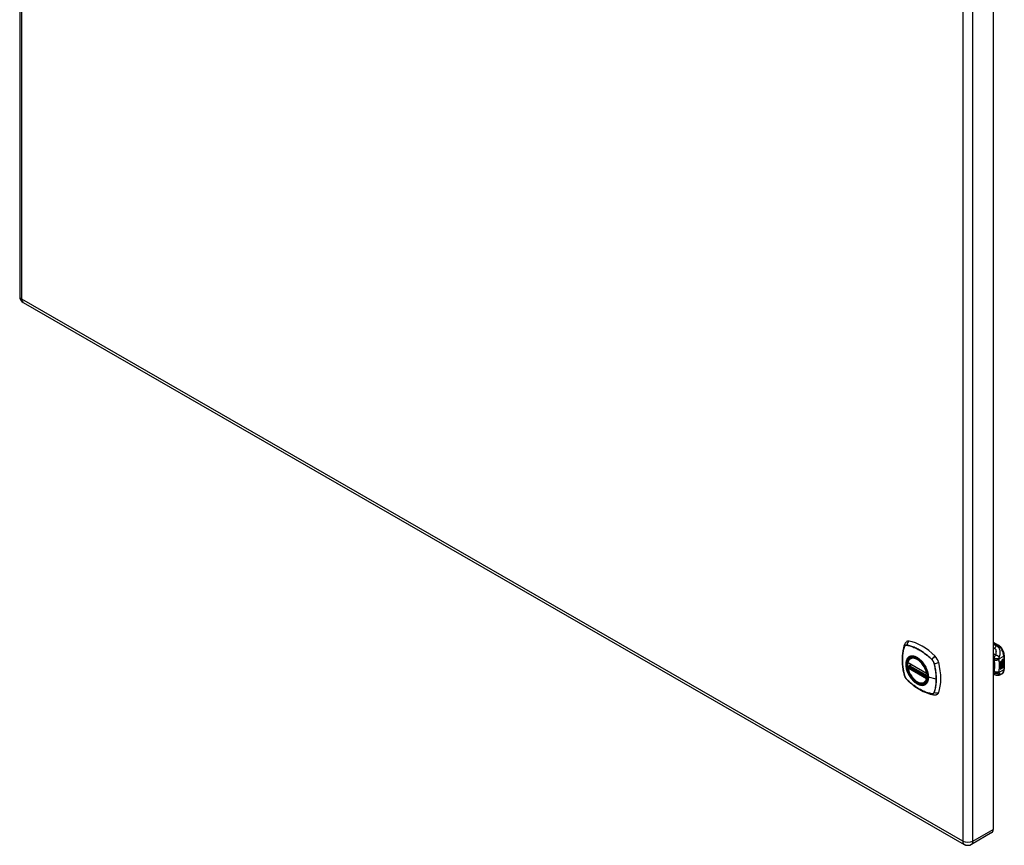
# Model space of a CAD drawing. Header units: inches. Extents: x 120.8 to 142.7, y 37.8 to 74.6.
# Tile 1 of 2: x 120.8 to 142.7, y 37.8 to 56.2. Entities that reach past the tile are written whole.
import ezdxf

# ---------------------------------------------------------------- set-up
doc = ezdxf.new("R2010")
doc.units = ezdxf.units.IN
doc.header["$MEASUREMENT"] = 0
doc.layers.add('Visible Edges(ANSI)', color=7, linetype='Continuous', lineweight=25)
doc.layers.add('Visible Tangent Edges(ANSI)', color=7, linetype='Continuous', lineweight=25)

msp = doc.modelspace()

# ---------------------------------------------------------------- linework, layer by layer
at = {"layer": 'Visible Edges(ANSI)'}
for p, q in [((120.801, 74.158), (120.801, 50.056)), ((142.455, 62.302), (142.455, 38.199)), ((120.882, 49.917), (141.809, 37.865)), ((142.455, 42.363), (142.57, 42.297)), ((142.701, 42.07), (142.701, 41.764)), ((140.561, 41.901), (140.975, 41.662)), ((140.586, 41.839), (140.627, 41.863)), ((140.618, 42.005), (140.628, 42.011)), ((142.61, 41.924), (142.648, 41.946)), ((142.61, 41.91), (142.647, 41.931)), ((142.648, 41.93), (142.61, 41.908)), ((142.61, 41.906), (142.648, 41.928)), ((142.61, 41.908), (142.61, 41.924)), ((142.61, 41.891), (142.651, 41.915)), ((142.653, 41.915), (142.61, 41.89)), ((142.61, 41.887), (142.657, 41.914)), ((142.61, 41.89), (142.61, 41.906)), ((142.61, 41.873), (142.647, 41.894)), ((142.61, 41.851), (142.61, 41.887)), ((142.611, 41.871), (142.61, 41.872)), ((142.61, 41.852), (142.621, 41.851)), ((142.623, 41.851), (142.61, 41.851)), ((142.61, 41.834), (142.623, 41.851)), ((142.61, 41.817), (142.635, 41.85)), ((142.61, 41.761), (142.61, 41.834)), ((142.648, 41.893), (142.611, 41.871)), ((142.611, 41.871), (142.634, 41.865)), ((142.636, 41.85), (142.611, 41.815)), ((142.623, 41.851), (142.621, 41.851)), ((142.627, 41.825), (142.643, 41.833)), ((142.634, 41.865), (142.648, 41.884)), ((142.636, 41.85), (142.635, 41.85)), ((142.635, 41.85), (142.648, 41.847)), ((142.649, 41.846), (142.636, 41.85)), ((142.641, 41.78), (142.641, 41.832)), ((142.643, 41.833), (142.643, 41.779)), ((142.644, 41.843), (142.649, 41.846)), ((142.658, 41.842), (142.644, 41.843)), ((142.645, 41.864), (142.651, 41.871)), ((142.647, 41.863), (142.645, 41.864)), ((142.645, 41.843), (142.657, 41.843)), ((142.645, 41.835), (142.658, 41.842)), ((142.645, 41.781), (142.645, 41.835)), ((142.647, 41.938), (142.65, 41.939)), ((142.647, 41.931), (142.647, 41.938)), ((142.648, 41.937), (142.647, 41.938)), ((142.648, 41.93), (142.647, 41.931)), ((142.647, 41.917), (142.647, 41.927)), ((142.648, 41.916), (142.647, 41.917)), ((142.647, 41.906), (142.652, 41.911)), ((142.647, 41.894), (142.647, 41.906)), ((142.648, 41.905), (142.647, 41.906)), ((142.648, 41.893), (142.647, 41.894)), ((142.652, 41.87), (142.647, 41.863)), ((142.647, 41.863), (142.667, 41.858)), ((142.651, 41.938), (142.648, 41.937)), ((142.648, 41.937), (142.648, 41.93)), ((142.648, 41.928), (142.648, 41.916)), ((142.648, 41.916), (142.653, 41.915)), ((142.657, 41.914), (142.648, 41.905)), ((142.648, 41.905), (142.648, 41.893)), ((142.649, 41.846), (142.648, 41.847)), ((142.65, 41.931), (142.674, 41.94)), ((142.676, 41.939), (142.65, 41.93)), ((142.651, 41.938), (142.65, 41.939)), ((142.65, 41.936), (142.654, 41.938)), ((142.65, 41.93), (142.65, 41.936)), ((142.65, 41.926), (142.662, 41.92)), ((142.65, 41.917), (142.65, 41.926)), ((142.65, 41.918), (142.657, 41.916)), ((142.658, 41.915), (142.65, 41.917)), ((142.65, 41.905), (142.658, 41.914)), ((142.65, 41.898), (142.661, 41.912)), ((142.662, 41.911), (142.65, 41.896)), ((142.65, 41.896), (142.65, 41.905)), ((142.652, 41.87), (142.651, 41.871)), ((142.654, 41.939), (142.653, 41.94)), ((142.656, 41.957), (142.654, 41.958)), ((142.654, 41.938), (142.654, 41.939)), ((142.656, 41.877), (142.654, 41.878)), ((142.656, 41.96), (142.655, 41.961)), ((142.656, 41.942), (142.655, 41.942)), ((142.658, 41.915), (142.657, 41.916)), ((142.658, 41.842), (142.657, 41.843)), ((142.658, 41.971), (142.674, 41.977)), ((142.658, 41.952), (142.674, 41.958)), ((142.658, 41.914), (142.658, 41.915)), ((142.658, 41.79), (142.658, 41.843)), ((142.66, 41.842), (142.658, 41.843)), ((142.658, 41.843), (142.681, 41.843)), ((142.659, 41.977), (142.676, 41.983)), ((142.676, 41.976), (142.659, 41.97)), ((142.676, 41.958), (142.659, 41.952)), ((142.66, 41.891), (142.659, 41.891)), ((142.659, 41.854), (142.665, 41.858)), ((142.661, 41.853), (142.659, 41.854)), ((142.66, 41.878), (142.66, 41.891)), ((142.66, 41.842), (142.66, 41.789)), ((142.682, 41.842), (142.66, 41.842)), ((142.662, 41.911), (142.661, 41.912)), ((142.661, 41.912), (142.674, 41.906)), ((142.667, 41.858), (142.661, 41.853)), ((142.661, 41.853), (142.682, 41.842)), ((142.662, 41.92), (142.676, 41.935)), ((142.676, 41.905), (142.662, 41.911)), ((142.663, 41.88), (142.663, 41.899)), ((142.664, 41.879), (142.663, 41.88)), ((142.664, 41.899), (142.664, 41.879)), ((142.665, 41.961), (142.676, 41.965)), ((142.665, 41.942), (142.676, 41.946)), ((142.665, 41.918), (142.674, 41.927)), ((142.665, 41.917), (142.665, 41.918)), ((142.666, 41.917), (142.665, 41.918)), ((142.666, 41.916), (142.665, 41.917)), ((142.676, 41.926), (142.666, 41.917)), ((142.666, 41.917), (142.666, 41.916)), ((142.666, 41.916), (142.676, 41.914)), ((142.67, 41.899), (142.674, 41.901)), ((142.674, 41.977), (142.674, 41.983)), ((142.676, 41.976), (142.674, 41.977)), ((142.674, 41.958), (142.674, 41.964)), ((142.676, 41.958), (142.674, 41.958)), ((142.674, 41.94), (142.674, 41.946)), ((142.676, 41.939), (142.674, 41.94)), ((142.674, 41.927), (142.674, 41.934)), ((142.676, 41.926), (142.674, 41.927)), ((142.674, 41.906), (142.674, 41.914)), ((142.676, 41.905), (142.674, 41.906)), ((142.676, 41.983), (142.676, 41.976)), ((142.676, 41.965), (142.676, 41.958)), ((142.676, 41.946), (142.676, 41.939)), ((142.676, 41.935), (142.676, 41.926)), ((142.676, 41.914), (142.676, 41.905)), ((140.561, 41.805), (140.575, 41.813)), ((140.58, 41.825), (140.58, 41.827)), ((142.501, 41.632), (142.455, 41.651)), ((142.504, 41.631), (142.501, 41.632)), ((142.648, 41.657), (142.609, 41.634)), ((142.611, 41.815), (142.61, 41.815)), ((142.61, 41.763), (142.624, 41.77)), ((142.626, 41.77), (142.61, 41.761)), ((142.611, 41.815), (142.626, 41.823)), ((142.624, 41.77), (142.624, 41.823)), ((142.626, 41.77), (142.624, 41.77)), ((142.626, 41.823), (142.626, 41.77)), ((142.627, 41.771), (142.627, 41.825)), ((142.627, 41.772), (142.641, 41.78)), ((142.643, 41.779), (142.627, 41.771)), ((142.643, 41.779), (142.641, 41.78)), ((142.645, 41.782), (142.658, 41.79)), ((142.66, 41.789), (142.645, 41.781)), ((142.66, 41.789), (142.658, 41.79)), ((140.93, 41.463), (140.941, 41.469)), ((142.422, 38.125), (141.97, 37.865))]:
    msp.add_line(p, q, dxfattribs=at)
at = {"layer": 'Visible Edges(ANSI)', "flags": 128}
for points in [[(140.481, 42.31), (140.469, 42.273), (140.458, 42.235), (140.45, 42.196), (140.442, 42.156), (140.437, 42.116), (140.433, 42.074), (140.431, 42.032), (140.43, 41.99), (140.431, 41.946), (140.433, 41.902), (140.437, 41.858), (140.442, 41.813), (140.449, 41.767), (140.457, 41.722), (140.466, 41.676), (140.477, 41.63)], [(140.524, 42.372), (140.516, 42.365), (140.509, 42.358), (140.497, 42.342), (140.487, 42.326), (140.481, 42.31)], [(142.701, 42.07), (142.7, 42.086), (142.698, 42.102), (142.695, 42.118), (142.691, 42.135), (142.685, 42.151), (142.679, 42.168), (142.671, 42.184), (142.663, 42.199), (142.654, 42.214), (142.644, 42.229), (142.633, 42.242), (142.621, 42.255), (142.609, 42.267), (142.597, 42.278), (142.583, 42.288), (142.57, 42.297)], [(140.555, 41.914), (140.56, 41.929), (140.565, 41.943), (140.571, 41.956), (140.578, 41.968), (140.587, 41.979), (140.596, 41.989), (140.606, 41.998), (140.618, 42.005)], [(140.872, 41.924), (140.89, 41.901), (140.907, 41.878), (140.924, 41.854), (140.939, 41.829), (140.953, 41.803), (140.966, 41.777), (140.977, 41.75), (140.987, 41.723)], [(140.477, 41.63), (140.482, 41.615), (140.487, 41.601), (140.493, 41.588), (140.5, 41.575), (140.508, 41.562), (140.516, 41.55), (140.526, 41.539), (140.536, 41.528)], [(140.93, 41.463), (140.919, 41.457), (140.906, 41.452), (140.894, 41.449), (140.88, 41.447), (140.867, 41.447), (140.853, 41.448), (140.839, 41.45), (140.824, 41.453), (140.81, 41.458), (140.795, 41.464), (140.78, 41.471), (140.766, 41.479), (140.751, 41.488), (140.737, 41.498), (140.722, 41.509), (140.708, 41.521), (140.694, 41.534), (140.681, 41.548), (140.668, 41.563), (140.655, 41.578), (140.643, 41.594), (140.632, 41.611), (140.621, 41.628), (140.61, 41.645), (140.601, 41.663), (140.592, 41.682), (140.583, 41.7), (140.576, 41.719), (140.57, 41.737), (140.564, 41.756), (140.559, 41.774), (140.555, 41.793)], [(140.575, 41.813), (140.577, 41.815), (140.58, 41.818), (140.581, 41.822), (140.58, 41.825)], [(142.609, 41.634), (142.6, 41.63), (142.59, 41.626), (142.58, 41.623), (142.571, 41.621), (142.561, 41.62), (142.551, 41.62), (142.541, 41.621), (142.532, 41.622), (142.529, 41.623), (142.526, 41.624), (142.522, 41.625), (142.516, 41.627), (142.511, 41.629), (142.504, 41.631)], [(142.648, 41.657), (142.661, 41.666), (142.672, 41.677), (142.682, 41.69), (142.689, 41.703), (142.694, 41.717), (142.698, 41.732), (142.7, 41.748), (142.701, 41.764)], [(140.536, 41.528), (140.571, 41.495), (140.606, 41.464), (140.641, 41.434), (140.677, 41.406), (140.713, 41.379), (140.75, 41.353), (140.787, 41.329), (140.824, 41.307), (140.862, 41.287), (140.899, 41.268), (140.937, 41.25), (140.975, 41.235), (141.013, 41.221), (141.051, 41.209), (141.088, 41.199), (141.126, 41.192)], [(141.126, 41.192), (141.144, 41.189), (141.162, 41.189), (141.182, 41.192), (141.192, 41.195), (141.202, 41.198)]]:
    msp.add_lwpolyline(points, dxfattribs=at)
at = {"layer": 'Visible Edges(ANSI)'}
for centre, radius, start, end in [((120.962, 50.056), 0.161, 180, 240.064), ((140.567, 41.911), 0.0118, 166.5789, 240.064), ((140.592, 41.829), 0.0118, 119.936, 187.8207), ((140.567, 41.795), 0.0118, 119.936, 190.602), ((140.981, 41.673), 0.0118, 240.064, 282.6676), ((141.89, 38.005), 0.161, 240.064, 299.936)]:
    msp.add_arc(centre, radius, start, end, dxfattribs=at)
for centre, major_axis, start_param, end_param in [((140.621, 42.225), (-0.088, 0.154), 5.827357, 6.382176), ((140.872, 41.227), (-0.639, 1.109), 5.172085, 5.827357), ((140.767, 41.73), (0.157, -0.273), 2.362013, 7.062765), ((141.122, 41.936), (0.088, -0.154), 1.114968, 2.030492), ((140.384, 42.071), (-0.639, 1.109), 3.601288, 4.256561), ((142.658, 41.953), (-0.008, -0.0139), 5.599531, 6.283185), ((142.662, 41.89), (-0.011, -0.0191), 5.44239, 6.249461), ((142.663, 41.889), (-0.011, -0.0191), 5.27034, 6.249461), ((142.659, 41.952), (-0.008, -0.0139), 5.474827, 6.308913), ((142.654, 41.968), (0.00349, 0.00607), 1.10591, 2.348655), ((142.661, 41.972), (-0.0082, -0.0142), 5.490247, 6.612005), ((142.654, 41.95), (0.00337, 0.00586), 1.080045, 2.345144), ((142.66, 41.954), (-0.008, -0.0139), 5.486737, 6.497871), ((142.657, 41.887), (0.00506, 0.00878), 1.199629, 2.268394), ((142.663, 41.889), (-0.0099, -0.0173), 5.328451, 6.266738), ((142.659, 41.973), (-0.0082, -0.0142), 0.086325, 0.32882), ((142.659, 41.955), (-0.008, -0.0139), 0.088333, 0.214686), ((142.657, 41.885), (-0.00364, -0.00633), 4.818058, 5.834093), ((142.66, 41.888), (-0.00559, -0.00971), 5.834093, 6.283185), ((142.657, 41.96), (0.0096, 0.0166), 0.591478, 1.10591), ((142.656, 41.966), (0.002, 0.00347), 1.194468, 2.460773), ((142.659, 41.968), (-0.00419, -0.00728), 5.602365, 6.283185), ((142.656, 41.942), (0.0096, 0.0166), 0.846591, 1.080045), ((142.656, 41.948), (0.002, 0.00347), 1.194614, 2.459504), ((142.659, 41.95), (-0.00419, -0.00728), 5.601097, 6.283185), ((142.657, 41.886), (0.00318, 0.00552), 0.285255, 1.676465), ((142.659, 41.885), (-0.00364, -0.00633), 4.818058, 5.834093), ((142.665, 41.895), (-0.0132, -0.023), 0.05511, 0.723506), ((142.667, 41.895), (-0.0132, -0.023), 6.266738, 7.006692), ((142.657, 41.965), (-0.002, -0.00347), 4.33606, 5.602365), ((142.66, 41.967), (-0.00419, -0.00728), 5.602365, 6.501309), ((142.657, 41.947), (-0.002, -0.00347), 4.336206, 5.601097), ((142.66, 41.949), (-0.00419, -0.00728), 5.601097, 6.50115), ((142.659, 41.882), (0.0094, 0.0163), 0.3673, 1.199629), ((142.658, 41.885), (0.00318, 0.00552), 0.285255, 1.676465), ((142.661, 41.887), (-0.00559, -0.00971), 5.834093, 6.944434), ((142.657, 41.963), (0.00409, 0.00711), 0.608795, 1.194468), ((142.657, 41.945), (0.00409, 0.00711), 0.608932, 1.194614), ((142.658, 41.963), (-0.00409, -0.00711), 3.750388, 4.33606), ((142.658, 41.944), (-0.00409, -0.00711), 3.750524, 4.336206), ((142.668, 41.988), (-0.0155, -0.0269), 0.234705, 0.623342), ((142.669, 41.969), (-0.0155, -0.0269), 0.217964, 0.608932), ((142.665, 41.884), (0.0066, 0.0114), 3.865099, 5.348557), ((142.666, 41.885), (0.00319, 0.00555), 3.637533, 5.053908), ((142.666, 41.883), (-0.0066, -0.0114), 0.723506, 2.206964), ((142.657, 41.885), (0.0102, 0.0177), 5.053908, 5.889616), ((142.646, 41.876), (0.0202, 0.0351), 5.348557, 5.747216), ((142.647, 41.876), (-0.0202, -0.0351), 2.206964, 2.656801), ((141.122, 41.356), (0.088, -0.154), 6.184194, 6.742881), ((142.341, 38.265), (0.08, -0.14), 0, 0.787332)]:
    msp.add_ellipse(centre, major_axis=major_axis, ratio=0.578093, start_param=start_param, end_param=end_param, dxfattribs=at)
msp.add_ellipse((140.763, 41.728), major_axis=(-0.16, 0.277), ratio=0.578093, dxfattribs=at)
at = {"layer": 'Visible Tangent Edges(ANSI)'}
for p, q in [((120.848, 49.991), (120.848, 74.093)), ((141.776, 62.041), (141.776, 37.939)), ((142.003, 37.939), (142.003, 62.041)), ((141.776, 37.939), (120.848, 49.991)), ((140.533, 42.295), (140.533, 42.295)), ((142.455, 42.349), (142.55, 42.295)), ((142.55, 42.295), (142.527, 42.281)), ((140.481, 42.265), (140.481, 42.265)), ((142.582, 41.992), (142.689, 42.054)), ((142.689, 42.054), (142.689, 41.748)), ((140.972, 41.668), (140.559, 41.906)), ((140.592, 41.839), (140.63, 41.861)), ((140.989, 41.61), (140.592, 41.839)), ((141.087, 41.976), (141.087, 41.975)), ((141.139, 41.886), (141.139, 41.885)), ((142.654, 41.88), (142.652, 41.881)), ((142.654, 41.963), (142.653, 41.964)), ((142.654, 41.945), (142.653, 41.946)), ((142.654, 41.886), (142.653, 41.887)), ((142.656, 41.967), (142.655, 41.968)), ((142.656, 41.949), (142.655, 41.95)), ((142.659, 41.97), (142.658, 41.971)), ((142.659, 41.952), (142.658, 41.952)), ((142.666, 41.872), (142.664, 41.873)), ((142.675, 41.887), (142.674, 41.888)), ((140.481, 41.623), (140.481, 41.624)), ((140.559, 41.79), (140.972, 41.552)), ((140.567, 41.805), (140.578, 41.811)), ((140.981, 41.566), (140.567, 41.805)), ((140.578, 41.811), (140.988, 41.575)), ((140.989, 41.592), (140.586, 41.824)), ((142.471, 41.713), (142.455, 41.719)), ((142.689, 41.748), (142.582, 41.686)), ((140.533, 41.534), (140.533, 41.534)), ((140.988, 41.57), (140.981, 41.566)), ((141.185, 41.539), (141.015, 41.582)), ((141.087, 41.214), (141.087, 41.214)), ((141.139, 41.245), (141.139, 41.244)), ((142.003, 37.939), (142.455, 38.199))]:
    msp.add_line(p, q, dxfattribs=at)
at = {"layer": 'Visible Tangent Edges(ANSI)', "flags": 128}
for points in [[(140.48, 42.267), (140.473, 42.245), (140.466, 42.223), (140.46, 42.2), (140.455, 42.176), (140.45, 42.152), (140.446, 42.128), (140.442, 42.103), (140.439, 42.077), (140.437, 42.051), (140.435, 42.025), (140.435, 41.998), (140.434, 41.971), (140.435, 41.944), (140.436, 41.916), (140.437, 41.888), (140.439, 41.859), (140.442, 41.831), (140.446, 41.802), (140.45, 41.773), (140.455, 41.743), (140.46, 41.714), (140.466, 41.684), (140.473, 41.654), (140.48, 41.624)], [(140.533, 42.297), (140.53, 42.298), (140.527, 42.298), (140.524, 42.298), (140.521, 42.298), (140.518, 42.298), (140.515, 42.298), (140.513, 42.298), (140.51, 42.297), (140.507, 42.296), (140.505, 42.295), (140.503, 42.294), (140.5, 42.293), (140.498, 42.291), (140.496, 42.29), (140.494, 42.288), (140.492, 42.286), (140.49, 42.284), (140.488, 42.282), (140.487, 42.28), (140.485, 42.278), (140.484, 42.275), (140.482, 42.272), (140.481, 42.27), (140.48, 42.267)], [(140.481, 42.265), (140.482, 42.268), (140.483, 42.27), (140.484, 42.273), (140.486, 42.275), (140.487, 42.278), (140.489, 42.28), (140.491, 42.282), (140.493, 42.284), (140.494, 42.286), (140.496, 42.287), (140.499, 42.289), (140.501, 42.29), (140.503, 42.292), (140.505, 42.293), (140.508, 42.294), (140.51, 42.294), (140.513, 42.295), (140.516, 42.295), (140.518, 42.296), (140.521, 42.296), (140.524, 42.296), (140.527, 42.296), (140.53, 42.295), (140.533, 42.295)], [(141.089, 41.977), (141.066, 41.998), (141.044, 42.019), (141.021, 42.039), (140.998, 42.059), (140.974, 42.078), (140.951, 42.096), (140.928, 42.113), (140.904, 42.13), (140.881, 42.146), (140.857, 42.162), (140.834, 42.176), (140.81, 42.19), (140.786, 42.203), (140.763, 42.216), (140.739, 42.228), (140.716, 42.238), (140.693, 42.249), (140.669, 42.258), (140.646, 42.267), (140.623, 42.274), (140.6, 42.281), (140.578, 42.287), (140.555, 42.293), (140.533, 42.297)], [(140.533, 42.295), (140.555, 42.291), (140.578, 42.285), (140.6, 42.279), (140.623, 42.272), (140.646, 42.265), (140.669, 42.256), (140.692, 42.247), (140.716, 42.237), (140.739, 42.226), (140.763, 42.214), (140.786, 42.202), (140.81, 42.189), (140.833, 42.175), (140.857, 42.16), (140.88, 42.145), (140.904, 42.129), (140.927, 42.112), (140.95, 42.094), (140.974, 42.076), (140.997, 42.057), (141.02, 42.038), (141.042, 42.018), (141.065, 41.997), (141.087, 41.976)], [(142.527, 42.281), (142.524, 42.283), (142.521, 42.284), (142.518, 42.285), (142.515, 42.286), (142.512, 42.287), (142.509, 42.289), (142.506, 42.29), (142.503, 42.291), (142.5, 42.292), (142.497, 42.293), (142.494, 42.294), (142.491, 42.296), (142.488, 42.297), (142.485, 42.298), (142.482, 42.299), (142.479, 42.3), (142.476, 42.302), (142.473, 42.303), (142.47, 42.304), (142.467, 42.305), (142.464, 42.306), (142.461, 42.307), (142.458, 42.309), (142.455, 42.31)], [(142.527, 42.281), (142.525, 42.28), (142.523, 42.278), (142.521, 42.276), (142.519, 42.274), (142.517, 42.272), (142.516, 42.27), (142.514, 42.268), (142.512, 42.266), (142.51, 42.264), (142.508, 42.261), (142.506, 42.259), (142.504, 42.257), (142.502, 42.254), (142.501, 42.251), (142.499, 42.249), (142.497, 42.246), (142.495, 42.243), (142.494, 42.24), (142.492, 42.238), (142.49, 42.235), (142.489, 42.232), (142.487, 42.229), (142.486, 42.226), (142.484, 42.223)], [(142.59, 42.029), (142.594, 42.038), (142.597, 42.047), (142.6, 42.056), (142.602, 42.065), (142.605, 42.074), (142.607, 42.083), (142.609, 42.093), (142.61, 42.102), (142.611, 42.113), (142.612, 42.123), (142.612, 42.134), (142.612, 42.145), (142.611, 42.156), (142.609, 42.168), (142.606, 42.18), (142.602, 42.192), (142.597, 42.205), (142.591, 42.217), (142.584, 42.23), (142.575, 42.242), (142.565, 42.254), (142.553, 42.264), (142.54, 42.274), (142.527, 42.281)], [(140.481, 41.624), (140.473, 41.654), (140.467, 41.684), (140.461, 41.713), (140.455, 41.743), (140.451, 41.772), (140.446, 41.801), (140.443, 41.83), (140.44, 41.859), (140.438, 41.887), (140.436, 41.915), (140.435, 41.943), (140.435, 41.97), (140.435, 41.997), (140.436, 42.024), (140.438, 42.05), (140.44, 42.076), (140.443, 42.101), (140.446, 42.126), (140.45, 42.151), (140.455, 42.175), (140.461, 42.198), (140.467, 42.221), (140.473, 42.243), (140.481, 42.265)], [(141.012, 41.584), (141.006, 41.526), (140.989, 41.477), (140.961, 41.439), (140.925, 41.415), (140.881, 41.406), (140.831, 41.411), (140.779, 41.431), (140.725, 41.465), (140.673, 41.51), (140.626, 41.566), (140.584, 41.629), (140.551, 41.696), (140.528, 41.765), (140.516, 41.833), (140.515, 41.895), (140.525, 41.95), (140.546, 41.995), (140.577, 42.027), (140.617, 42.045), (140.663, 42.049), (140.715, 42.038), (140.768, 42.012), (140.821, 41.974), (140.872, 41.924)], [(140.923, 41.859), (140.912, 41.876), (140.9, 41.892), (140.887, 41.908), (140.874, 41.923), (140.861, 41.938), (140.848, 41.952), (140.834, 41.965), (140.82, 41.978), (140.806, 41.989), (140.791, 42), (140.777, 42.01), (140.762, 42.019), (140.748, 42.027), (140.733, 42.034), (140.719, 42.04), (140.704, 42.044), (140.69, 42.048), (140.676, 42.051), (140.663, 42.052), (140.65, 42.053), (140.637, 42.052), (140.624, 42.051), (140.612, 42.048), (140.601, 42.044)], [(142.455, 42.234), (142.456, 42.234), (142.458, 42.233), (142.459, 42.233), (142.46, 42.232), (142.461, 42.232), (142.463, 42.231), (142.464, 42.231), (142.465, 42.23), (142.466, 42.23), (142.467, 42.23), (142.469, 42.229), (142.47, 42.229), (142.471, 42.228), (142.472, 42.228), (142.473, 42.227), (142.475, 42.227), (142.476, 42.226), (142.477, 42.226), (142.478, 42.225), (142.479, 42.225), (142.481, 42.224), (142.482, 42.224), (142.483, 42.223), (142.484, 42.223)], [(142.502, 42.077), (142.5, 42.078), (142.498, 42.079), (142.496, 42.081), (142.494, 42.082), (142.492, 42.083), (142.49, 42.085), (142.488, 42.086), (142.486, 42.087), (142.485, 42.089), (142.483, 42.09), (142.481, 42.091), (142.479, 42.093), (142.477, 42.094), (142.475, 42.096), (142.473, 42.097), (142.471, 42.098), (142.469, 42.1), (142.467, 42.101), (142.465, 42.102), (142.463, 42.104), (142.461, 42.105), (142.459, 42.106), (142.457, 42.108), (142.455, 42.109)], [(142.502, 42.077), (142.5, 42.074), (142.499, 42.071), (142.497, 42.068), (142.495, 42.065), (142.494, 42.062), (142.492, 42.059), (142.491, 42.056), (142.49, 42.053), (142.488, 42.05), (142.487, 42.047), (142.486, 42.044), (142.484, 42.041), (142.483, 42.038), (142.482, 42.034), (142.48, 42.031), (142.479, 42.028), (142.478, 42.024), (142.477, 42.021), (142.476, 42.018), (142.475, 42.014), (142.475, 42.011), (142.474, 42.008), (142.473, 42.005), (142.472, 42.002)], [(142.484, 42.223), (142.49, 42.22), (142.496, 42.217), (142.5, 42.212), (142.504, 42.207), (142.508, 42.202), (142.51, 42.196), (142.512, 42.19), (142.514, 42.184), (142.515, 42.178), (142.516, 42.171), (142.517, 42.165), (142.517, 42.158), (142.517, 42.151), (142.516, 42.145), (142.516, 42.138), (142.515, 42.131), (142.514, 42.124), (142.513, 42.118), (142.512, 42.111), (142.51, 42.104), (142.509, 42.097), (142.507, 42.09), (142.504, 42.083), (142.502, 42.077)], [(142.59, 42.029), (142.588, 42.031), (142.586, 42.034), (142.583, 42.036), (142.58, 42.038), (142.577, 42.041), (142.574, 42.043), (142.571, 42.045), (142.567, 42.048), (142.563, 42.05), (142.56, 42.052), (142.556, 42.055), (142.551, 42.057), (142.547, 42.059), (142.543, 42.061), (142.539, 42.063), (142.535, 42.065), (142.53, 42.067), (142.526, 42.069), (142.522, 42.07), (142.518, 42.072), (142.514, 42.073), (142.51, 42.075), (142.506, 42.076), (142.502, 42.077)], [(140.568, 42.025), (140.559, 42.017), (140.551, 42.008), (140.543, 41.998), (140.536, 41.987), (140.53, 41.975), (140.525, 41.963), (140.52, 41.949), (140.517, 41.935), (140.514, 41.92), (140.512, 41.905), (140.51, 41.889), (140.51, 41.872), (140.51, 41.855), (140.512, 41.838), (140.514, 41.82), (140.517, 41.802), (140.52, 41.783), (140.525, 41.765), (140.53, 41.746), (140.536, 41.727), (140.543, 41.708), (140.551, 41.69), (140.559, 41.671), (140.568, 41.653)], [(140.601, 42.044), (140.6, 42.044), (140.598, 42.043), (140.597, 42.042), (140.595, 42.042), (140.594, 42.041), (140.592, 42.04), (140.591, 42.04), (140.589, 42.039), (140.588, 42.038), (140.586, 42.037), (140.585, 42.037), (140.584, 42.036), (140.582, 42.035), (140.581, 42.034), (140.58, 42.033), (140.578, 42.032), (140.577, 42.032), (140.576, 42.031), (140.574, 42.03), (140.573, 42.029), (140.572, 42.028), (140.57, 42.027), (140.569, 42.026), (140.568, 42.025)], [(140.956, 41.801), (140.955, 41.804), (140.954, 41.806), (140.952, 41.809), (140.951, 41.811), (140.95, 41.813), (140.948, 41.816), (140.947, 41.818), (140.946, 41.821), (140.944, 41.823), (140.943, 41.826), (140.942, 41.828), (140.94, 41.83), (140.939, 41.833), (140.937, 41.835), (140.936, 41.838), (140.935, 41.84), (140.933, 41.842), (140.932, 41.845), (140.93, 41.847), (140.929, 41.849), (140.927, 41.852), (140.926, 41.854), (140.924, 41.857), (140.923, 41.859)], [(141.087, 41.975), (141.09, 41.972), (141.093, 41.969), (141.096, 41.966), (141.099, 41.963), (141.102, 41.96), (141.105, 41.956), (141.107, 41.953), (141.11, 41.949), (141.112, 41.945), (141.115, 41.942), (141.117, 41.938), (141.119, 41.934), (141.121, 41.93), (141.124, 41.926), (141.126, 41.922), (141.127, 41.918), (141.129, 41.914), (141.131, 41.91), (141.133, 41.906), (141.134, 41.902), (141.136, 41.898), (141.137, 41.894), (141.138, 41.89), (141.139, 41.886)], [(141.141, 41.886), (141.14, 41.89), (141.139, 41.894), (141.138, 41.898), (141.136, 41.903), (141.135, 41.907), (141.133, 41.911), (141.131, 41.915), (141.13, 41.919), (141.128, 41.923), (141.126, 41.927), (141.123, 41.931), (141.121, 41.935), (141.119, 41.939), (141.117, 41.943), (141.114, 41.947), (141.111, 41.951), (141.109, 41.954), (141.106, 41.958), (141.103, 41.961), (141.101, 41.965), (141.098, 41.968), (141.095, 41.971), (141.092, 41.974), (141.089, 41.977)], [(141.139, 41.885), (141.143, 41.87), (141.147, 41.856), (141.15, 41.841), (141.153, 41.826), (141.156, 41.811), (141.159, 41.796), (141.162, 41.781), (141.165, 41.766), (141.167, 41.752), (141.17, 41.737), (141.172, 41.722), (141.174, 41.708), (141.176, 41.693), (141.177, 41.679), (141.179, 41.664), (141.18, 41.65), (141.181, 41.636), (141.183, 41.622), (141.183, 41.608), (141.184, 41.594), (141.185, 41.58), (141.185, 41.566), (141.185, 41.552), (141.185, 41.539)], [(141.141, 41.243), (141.149, 41.265), (141.155, 41.287), (141.161, 41.31), (141.167, 41.334), (141.171, 41.358), (141.175, 41.382), (141.179, 41.407), (141.182, 41.433), (141.184, 41.459), (141.186, 41.485), (141.186, 41.512), (141.187, 41.539), (141.186, 41.566), (141.186, 41.594), (141.184, 41.622), (141.182, 41.65), (141.179, 41.679), (141.175, 41.708), (141.171, 41.737), (141.166, 41.767), (141.161, 41.796), (141.155, 41.826), (141.149, 41.856), (141.141, 41.886)], [(142.455, 41.976), (142.456, 41.976), (142.457, 41.975), (142.457, 41.975), (142.458, 41.975), (142.459, 41.974), (142.459, 41.974), (142.46, 41.973), (142.461, 41.973), (142.461, 41.972), (142.462, 41.972), (142.462, 41.971), (142.463, 41.971), (142.464, 41.971), (142.464, 41.97), (142.465, 41.97), (142.466, 41.969), (142.466, 41.969), (142.467, 41.968), (142.468, 41.968), (142.468, 41.967), (142.469, 41.967), (142.47, 41.967), (142.47, 41.966), (142.471, 41.966)], [(142.472, 42.002), (142.472, 42), (142.472, 41.998), (142.472, 41.996), (142.471, 41.995), (142.471, 41.993), (142.471, 41.991), (142.471, 41.99), (142.471, 41.988), (142.47, 41.987), (142.47, 41.985), (142.47, 41.984), (142.47, 41.982), (142.47, 41.981), (142.47, 41.979), (142.47, 41.978), (142.47, 41.976), (142.47, 41.975), (142.47, 41.974), (142.47, 41.972), (142.47, 41.971), (142.471, 41.97), (142.471, 41.968), (142.471, 41.967), (142.471, 41.966)], [(142.581, 41.979), (142.578, 41.976), (142.574, 41.974), (142.57, 41.972), (142.566, 41.969), (142.562, 41.967), (142.557, 41.965), (142.552, 41.963), (142.547, 41.962), (142.542, 41.96), (142.537, 41.959), (142.532, 41.958), (142.526, 41.957), (142.521, 41.957), (142.516, 41.956), (142.51, 41.956), (142.505, 41.957), (142.5, 41.957), (142.495, 41.958), (142.491, 41.959), (142.486, 41.96), (142.482, 41.961), (142.478, 41.962), (142.474, 41.964), (142.471, 41.966)], [(142.471, 41.966), (142.472, 41.962), (142.473, 41.959), (142.473, 41.955), (142.474, 41.952), (142.475, 41.948), (142.475, 41.945), (142.476, 41.941), (142.476, 41.937), (142.477, 41.934), (142.477, 41.93), (142.478, 41.927), (142.478, 41.923), (142.479, 41.919), (142.479, 41.916), (142.48, 41.912), (142.48, 41.908), (142.48, 41.904), (142.481, 41.901), (142.481, 41.897), (142.481, 41.893), (142.481, 41.889), (142.482, 41.885), (142.482, 41.881), (142.482, 41.878)], [(142.582, 41.992), (142.579, 41.991), (142.575, 41.99), (142.571, 41.989), (142.567, 41.989), (142.563, 41.988), (142.558, 41.988), (142.554, 41.988), (142.549, 41.988), (142.544, 41.988), (142.539, 41.988), (142.533, 41.988), (142.528, 41.989), (142.523, 41.989), (142.518, 41.99), (142.512, 41.991), (142.507, 41.992), (142.502, 41.993), (142.497, 41.994), (142.493, 41.995), (142.488, 41.996), (142.484, 41.997), (142.48, 41.999), (142.476, 42), (142.472, 42.002)], [(142.482, 41.878), (142.482, 41.875), (142.482, 41.872), (142.482, 41.87), (142.483, 41.867), (142.483, 41.865), (142.483, 41.862), (142.483, 41.859), (142.483, 41.857), (142.483, 41.854), (142.483, 41.851), (142.483, 41.849), (142.483, 41.846), (142.483, 41.843), (142.483, 41.841), (142.483, 41.838), (142.483, 41.835), (142.483, 41.832), (142.483, 41.83), (142.483, 41.827), (142.483, 41.824), (142.482, 41.822), (142.482, 41.819), (142.482, 41.816), (142.482, 41.813)], [(142.581, 41.979), (142.581, 41.979), (142.581, 41.98), (142.581, 41.98), (142.581, 41.981), (142.581, 41.981), (142.581, 41.982), (142.581, 41.982), (142.581, 41.983), (142.581, 41.983), (142.581, 41.984), (142.581, 41.984), (142.581, 41.985), (142.581, 41.985), (142.581, 41.986), (142.581, 41.986), (142.581, 41.987), (142.581, 41.987), (142.581, 41.988), (142.581, 41.989), (142.581, 41.989), (142.582, 41.99), (142.582, 41.99), (142.582, 41.991), (142.582, 41.992)], [(142.581, 41.698), (142.583, 41.711), (142.585, 41.723), (142.587, 41.736), (142.588, 41.749), (142.59, 41.761), (142.591, 41.773), (142.592, 41.786), (142.593, 41.798), (142.593, 41.81), (142.594, 41.822), (142.594, 41.834), (142.594, 41.846), (142.594, 41.858), (142.594, 41.869), (142.593, 41.881), (142.593, 41.892), (142.592, 41.903), (142.591, 41.915), (142.59, 41.926), (142.588, 41.937), (142.587, 41.947), (142.585, 41.958), (142.583, 41.968), (142.581, 41.979)], [(142.582, 41.992), (142.582, 41.993), (142.582, 41.995), (142.583, 41.997), (142.583, 41.999), (142.583, 42), (142.583, 42.002), (142.584, 42.004), (142.584, 42.006), (142.584, 42.007), (142.585, 42.009), (142.585, 42.011), (142.585, 42.013), (142.586, 42.014), (142.586, 42.016), (142.586, 42.017), (142.587, 42.018), (142.587, 42.02), (142.588, 42.021), (142.588, 42.023), (142.588, 42.024), (142.589, 42.025), (142.589, 42.027), (142.59, 42.028), (142.59, 42.029)], [(140.48, 41.624), (140.481, 41.62), (140.482, 41.616), (140.484, 41.612), (140.485, 41.607), (140.487, 41.603), (140.488, 41.599), (140.49, 41.595), (140.492, 41.591), (140.494, 41.587), (140.496, 41.583), (140.498, 41.579), (140.5, 41.575), (140.503, 41.571), (140.505, 41.567), (140.507, 41.563), (140.51, 41.56), (140.513, 41.556), (140.515, 41.552), (140.518, 41.549), (140.521, 41.545), (140.524, 41.542), (140.527, 41.539), (140.53, 41.536), (140.533, 41.533)], [(140.533, 41.534), (140.53, 41.537), (140.527, 41.54), (140.524, 41.543), (140.521, 41.546), (140.518, 41.55), (140.516, 41.553), (140.513, 41.557), (140.51, 41.56), (140.508, 41.564), (140.505, 41.568), (140.503, 41.571), (140.501, 41.575), (140.499, 41.579), (140.496, 41.583), (140.494, 41.587), (140.493, 41.591), (140.491, 41.595), (140.489, 41.599), (140.487, 41.603), (140.486, 41.607), (140.484, 41.611), (140.483, 41.615), (140.482, 41.619), (140.481, 41.623)], [(140.568, 41.653), (140.569, 41.65), (140.57, 41.648), (140.572, 41.645), (140.573, 41.643), (140.574, 41.64), (140.576, 41.638), (140.577, 41.636), (140.578, 41.633), (140.58, 41.631), (140.581, 41.628), (140.582, 41.626), (140.584, 41.623), (140.585, 41.621), (140.586, 41.619), (140.588, 41.616), (140.589, 41.614), (140.591, 41.612), (140.592, 41.609), (140.594, 41.607), (140.595, 41.604), (140.597, 41.602), (140.598, 41.6), (140.6, 41.597), (140.601, 41.595)], [(140.575, 41.813), (140.575, 41.813), (140.575, 41.813), (140.575, 41.813), (140.575, 41.813), (140.575, 41.813), (140.575, 41.813), (140.575, 41.813), (140.575, 41.813), (140.575, 41.813), (140.575, 41.813), (140.575, 41.813), (140.575, 41.813), (140.575, 41.813), (140.575, 41.813), (140.575, 41.813), (140.575, 41.813), (140.575, 41.813), (140.575, 41.813), (140.575, 41.813), (140.575, 41.813), (140.575, 41.813), (140.575, 41.813), (140.575, 41.813), (140.575, 41.813)], [(140.575, 41.813), (140.575, 41.813), (140.575, 41.813), (140.575, 41.813), (140.575, 41.813), (140.575, 41.813), (140.575, 41.813), (140.575, 41.813), (140.575, 41.813), (140.575, 41.813), (140.575, 41.813), (140.575, 41.813), (140.575, 41.813), (140.575, 41.812), (140.575, 41.812), (140.575, 41.812), (140.575, 41.812), (140.576, 41.812), (140.576, 41.812), (140.576, 41.812), (140.576, 41.812), (140.576, 41.812), (140.576, 41.812), (140.577, 41.812), (140.577, 41.812)], [(140.577, 41.812), (140.577, 41.812), (140.577, 41.812), (140.577, 41.812), (140.577, 41.812), (140.577, 41.812), (140.577, 41.812), (140.577, 41.812), (140.577, 41.812), (140.577, 41.812), (140.577, 41.812), (140.577, 41.812), (140.577, 41.812), (140.578, 41.811), (140.578, 41.811), (140.578, 41.811), (140.578, 41.811), (140.578, 41.811), (140.578, 41.811), (140.578, 41.811), (140.578, 41.811), (140.578, 41.811), (140.578, 41.811), (140.578, 41.811), (140.578, 41.811)], [(140.581, 41.826), (140.58, 41.826), (140.58, 41.826), (140.58, 41.826), (140.58, 41.826), (140.58, 41.826), (140.58, 41.826), (140.58, 41.826), (140.58, 41.826), (140.58, 41.826), (140.58, 41.826), (140.58, 41.826), (140.58, 41.826), (140.58, 41.825), (140.58, 41.825), (140.58, 41.825), (140.58, 41.825), (140.58, 41.825), (140.58, 41.825), (140.58, 41.825), (140.58, 41.825), (140.58, 41.825), (140.58, 41.825), (140.58, 41.825), (140.58, 41.825)], [(140.584, 41.826), (140.583, 41.826), (140.583, 41.826), (140.583, 41.826), (140.583, 41.826), (140.583, 41.826), (140.582, 41.826), (140.582, 41.826), (140.582, 41.826), (140.582, 41.826), (140.582, 41.826), (140.582, 41.826), (140.582, 41.826), (140.581, 41.826), (140.581, 41.826), (140.581, 41.826), (140.581, 41.826), (140.581, 41.826), (140.581, 41.826), (140.581, 41.826), (140.581, 41.826), (140.581, 41.826), (140.581, 41.826), (140.581, 41.826), (140.581, 41.826)], [(140.586, 41.824), (140.586, 41.824), (140.586, 41.824), (140.586, 41.824), (140.586, 41.824), (140.586, 41.824), (140.586, 41.824), (140.586, 41.824), (140.585, 41.825), (140.585, 41.825), (140.585, 41.825), (140.585, 41.825), (140.585, 41.825), (140.585, 41.825), (140.585, 41.825), (140.585, 41.825), (140.585, 41.825), (140.584, 41.825), (140.584, 41.825), (140.584, 41.825), (140.584, 41.825), (140.584, 41.825), (140.584, 41.825), (140.584, 41.825), (140.584, 41.826)], [(141.015, 41.582), (141.014, 41.59), (141.014, 41.599), (141.014, 41.608), (141.013, 41.616), (141.012, 41.625), (141.011, 41.634), (141.009, 41.643), (141.008, 41.652), (141.006, 41.662), (141.004, 41.671), (141.002, 41.68), (140.999, 41.689), (140.997, 41.699), (140.994, 41.708), (140.991, 41.717), (140.988, 41.727), (140.985, 41.736), (140.981, 41.746), (140.977, 41.755), (140.973, 41.764), (140.969, 41.774), (140.965, 41.783), (140.961, 41.792), (140.956, 41.801)], [(140.987, 41.723), (140.989, 41.717), (140.991, 41.711), (140.993, 41.705), (140.994, 41.699), (140.996, 41.693), (140.998, 41.687), (140.999, 41.681), (141.001, 41.675), (141.002, 41.669), (141.003, 41.664), (141.004, 41.658), (141.005, 41.652), (141.006, 41.646), (141.007, 41.64), (141.008, 41.634), (141.009, 41.629), (141.01, 41.623), (141.01, 41.617), (141.011, 41.611), (141.011, 41.606), (141.011, 41.6), (141.012, 41.595), (141.012, 41.589), (141.012, 41.584)], [(142.471, 41.713), (142.471, 41.711), (142.471, 41.709), (142.471, 41.708), (142.47, 41.706), (142.47, 41.704), (142.47, 41.703), (142.47, 41.701), (142.47, 41.699), (142.47, 41.698), (142.47, 41.696), (142.47, 41.695), (142.47, 41.693), (142.47, 41.691), (142.47, 41.69), (142.47, 41.688), (142.471, 41.686), (142.471, 41.685), (142.471, 41.683), (142.471, 41.682), (142.471, 41.68), (142.472, 41.678), (142.472, 41.677), (142.472, 41.675), (142.472, 41.673)], [(142.482, 41.813), (142.482, 41.809), (142.482, 41.805), (142.481, 41.801), (142.481, 41.797), (142.481, 41.793), (142.481, 41.789), (142.48, 41.784), (142.48, 41.78), (142.48, 41.776), (142.479, 41.772), (142.479, 41.768), (142.478, 41.764), (142.478, 41.759), (142.477, 41.755), (142.477, 41.751), (142.476, 41.747), (142.476, 41.742), (142.475, 41.738), (142.475, 41.734), (142.474, 41.73), (142.473, 41.725), (142.473, 41.721), (142.472, 41.717), (142.471, 41.713)], [(142.581, 41.698), (142.578, 41.697), (142.574, 41.696), (142.57, 41.695), (142.566, 41.694), (142.562, 41.694), (142.557, 41.693), (142.552, 41.693), (142.547, 41.693), (142.542, 41.693), (142.537, 41.693), (142.532, 41.693), (142.526, 41.694), (142.521, 41.695), (142.516, 41.696), (142.51, 41.697), (142.505, 41.698), (142.5, 41.7), (142.495, 41.701), (142.491, 41.703), (142.486, 41.705), (142.482, 41.707), (142.478, 41.709), (142.474, 41.711), (142.471, 41.713)], [(142.582, 41.686), (142.579, 41.683), (142.575, 41.68), (142.571, 41.678), (142.567, 41.676), (142.563, 41.673), (142.558, 41.671), (142.554, 41.669), (142.549, 41.668), (142.544, 41.666), (142.539, 41.665), (142.533, 41.664), (142.528, 41.663), (142.523, 41.663), (142.518, 41.662), (142.512, 41.662), (142.507, 41.663), (142.502, 41.663), (142.497, 41.664), (142.493, 41.665), (142.488, 41.667), (142.484, 41.668), (142.48, 41.67), (142.476, 41.672), (142.472, 41.673)], [(142.472, 41.673), (142.473, 41.671), (142.474, 41.668), (142.475, 41.666), (142.475, 41.663), (142.476, 41.661), (142.477, 41.658), (142.478, 41.656), (142.479, 41.654), (142.48, 41.652), (142.481, 41.65), (142.483, 41.648), (142.484, 41.646), (142.485, 41.644), (142.487, 41.643), (142.488, 41.641), (142.489, 41.64), (142.491, 41.639), (142.492, 41.638), (142.493, 41.637), (142.495, 41.636), (142.496, 41.635), (142.498, 41.634), (142.5, 41.633), (142.501, 41.632)], [(142.59, 41.664), (142.588, 41.66), (142.586, 41.657), (142.583, 41.654), (142.58, 41.651), (142.578, 41.647), (142.574, 41.645), (142.571, 41.642), (142.568, 41.639), (142.564, 41.637), (142.56, 41.635), (142.556, 41.633), (142.552, 41.631), (142.548, 41.63), (142.544, 41.629), (142.54, 41.628), (142.536, 41.627), (142.532, 41.627), (142.527, 41.627), (142.523, 41.627), (142.519, 41.628), (142.515, 41.628), (142.511, 41.629), (142.507, 41.63), (142.504, 41.631)], [(142.582, 41.686), (142.582, 41.686), (142.582, 41.687), (142.582, 41.687), (142.581, 41.688), (142.581, 41.688), (142.581, 41.689), (142.581, 41.689), (142.581, 41.69), (142.581, 41.69), (142.581, 41.691), (142.581, 41.691), (142.581, 41.692), (142.581, 41.692), (142.581, 41.693), (142.581, 41.693), (142.581, 41.694), (142.581, 41.694), (142.581, 41.695), (142.581, 41.695), (142.581, 41.696), (142.581, 41.696), (142.581, 41.697), (142.581, 41.698), (142.581, 41.698)], [(142.59, 41.664), (142.59, 41.664), (142.589, 41.665), (142.589, 41.665), (142.588, 41.665), (142.588, 41.666), (142.588, 41.667), (142.587, 41.667), (142.587, 41.668), (142.586, 41.669), (142.586, 41.669), (142.586, 41.67), (142.585, 41.671), (142.585, 41.672), (142.585, 41.673), (142.584, 41.674), (142.584, 41.675), (142.584, 41.676), (142.583, 41.678), (142.583, 41.679), (142.583, 41.68), (142.583, 41.682), (142.582, 41.683), (142.582, 41.684), (142.582, 41.686)], [(142.609, 41.634), (142.61, 41.635), (142.611, 41.636), (142.611, 41.637), (142.612, 41.638), (142.612, 41.639), (142.612, 41.64), (142.612, 41.642), (142.612, 41.643), (142.611, 41.644), (142.611, 41.645), (142.61, 41.646), (142.609, 41.648), (142.608, 41.649), (142.607, 41.65), (142.606, 41.651), (142.604, 41.653), (142.603, 41.654), (142.601, 41.655), (142.6, 41.657), (142.598, 41.658), (142.596, 41.659), (142.594, 41.661), (142.592, 41.662), (142.59, 41.664)], [(141.087, 41.214), (141.065, 41.219), (141.042, 41.224), (141.02, 41.23), (140.997, 41.237), (140.974, 41.245), (140.951, 41.253), (140.928, 41.262), (140.904, 41.272), (140.881, 41.283), (140.858, 41.295), (140.834, 41.307), (140.811, 41.32), (140.787, 41.334), (140.764, 41.349), (140.74, 41.364), (140.717, 41.38), (140.693, 41.397), (140.67, 41.415), (140.647, 41.433), (140.623, 41.452), (140.6, 41.471), (140.578, 41.492), (140.555, 41.512), (140.533, 41.534)], [(140.533, 41.533), (140.555, 41.512), (140.578, 41.491), (140.601, 41.471), (140.624, 41.451), (140.647, 41.432), (140.67, 41.414), (140.693, 41.397), (140.717, 41.38), (140.74, 41.364), (140.764, 41.348), (140.787, 41.333), (140.811, 41.32), (140.835, 41.306), (140.858, 41.294), (140.882, 41.282), (140.905, 41.271), (140.928, 41.261), (140.952, 41.252), (140.975, 41.243), (140.998, 41.236), (141.021, 41.229), (141.044, 41.223), (141.066, 41.217), (141.089, 41.213)], [(140.601, 41.595), (140.613, 41.578), (140.624, 41.562), (140.637, 41.546), (140.65, 41.531), (140.663, 41.516), (140.677, 41.502), (140.69, 41.489), (140.705, 41.476), (140.719, 41.465), (140.733, 41.454), (140.748, 41.444), (140.762, 41.435), (140.777, 41.427), (140.791, 41.421), (140.806, 41.415), (140.82, 41.41), (140.834, 41.406), (140.848, 41.403), (140.861, 41.402), (140.875, 41.401), (140.887, 41.402), (140.9, 41.403), (140.912, 41.406), (140.923, 41.41)], [(140.923, 41.41), (140.924, 41.41), (140.926, 41.411), (140.927, 41.412), (140.929, 41.412), (140.93, 41.413), (140.932, 41.414), (140.933, 41.414), (140.935, 41.415), (140.936, 41.416), (140.937, 41.417), (140.939, 41.417), (140.94, 41.418), (140.942, 41.419), (140.943, 41.42), (140.944, 41.421), (140.946, 41.421), (140.947, 41.422), (140.948, 41.423), (140.95, 41.424), (140.951, 41.425), (140.952, 41.426), (140.954, 41.427), (140.955, 41.428), (140.956, 41.429)], [(140.956, 41.429), (140.961, 41.433), (140.965, 41.437), (140.969, 41.442), (140.973, 41.446), (140.977, 41.451), (140.981, 41.456), (140.985, 41.462), (140.988, 41.467), (140.991, 41.473), (140.994, 41.479), (140.997, 41.485), (141, 41.491), (141.002, 41.498), (141.004, 41.505), (141.006, 41.512), (141.008, 41.519), (141.009, 41.526), (141.011, 41.534), (141.012, 41.541), (141.013, 41.549), (141.014, 41.557), (141.014, 41.565), (141.014, 41.573), (141.015, 41.582)], [(141.185, 41.539), (141.185, 41.525), (141.185, 41.512), (141.185, 41.498), (141.184, 41.485), (141.183, 41.472), (141.183, 41.459), (141.181, 41.446), (141.18, 41.433), (141.179, 41.42), (141.177, 41.408), (141.176, 41.395), (141.174, 41.383), (141.172, 41.37), (141.17, 41.358), (141.167, 41.346), (141.165, 41.334), (141.162, 41.323), (141.159, 41.311), (141.156, 41.3), (141.153, 41.288), (141.15, 41.277), (141.147, 41.266), (141.143, 41.255), (141.139, 41.245)], [(141.139, 41.244), (141.138, 41.241), (141.137, 41.239), (141.136, 41.236), (141.134, 41.234), (141.133, 41.231), (141.131, 41.229), (141.129, 41.227), (141.127, 41.225), (141.126, 41.224), (141.124, 41.222), (141.121, 41.22), (141.119, 41.219), (141.117, 41.218), (141.115, 41.217), (141.112, 41.216), (141.11, 41.215), (141.107, 41.214), (141.105, 41.214), (141.102, 41.214), (141.099, 41.213), (141.096, 41.213), (141.093, 41.214), (141.09, 41.214), (141.087, 41.214)], [(141.089, 41.213), (141.092, 41.212), (141.095, 41.212), (141.098, 41.212), (141.101, 41.212), (141.103, 41.212), (141.106, 41.212), (141.109, 41.213), (141.111, 41.213), (141.114, 41.214), (141.117, 41.215), (141.119, 41.216), (141.121, 41.217), (141.123, 41.219), (141.126, 41.22), (141.128, 41.222), (141.13, 41.224), (141.131, 41.226), (141.133, 41.228), (141.135, 41.23), (141.136, 41.232), (141.138, 41.235), (141.139, 41.238), (141.14, 41.24), (141.141, 41.243)]]:
    msp.add_lwpolyline(points, dxfattribs=at)
at = {"layer": 'Visible Tangent Edges(ANSI)'}
for centre, major_axis, ratio, start_param, end_param in [((120.962, 50.056), (-0.161, 0), 0.575862, 0, 0.785398), ((120.962, 50.056), (-0.08, -0.14), 0.578093, 5.495853, 6.283185), ((140.592, 42.27), (-0.111, 0.039), 0.731263, 0, 0.488467), ((140.489, 42.267), (0.00929, -0.00325), 0.727761, 3.627167, 3.867813), ((140.618, 42.286), (-0.021, -0.116), 0.732657, 3.836161, 4.745518), ((140.54, 42.296), (0.00185, 0.00967), 0.732515, 1.610157, 1.850804), ((142.55, 42.262), (0.0196, 0.0341), 0.578093, 0, 0.783464), ((142.55, 42.134), (0.098, -0.171), 0.578093, 0.787332, 2.358128), ((140.766, 41.729), (-0.173, 0.3), 0.578093, 5.049679, 10.658285), ((141.148, 41.981), (-0.0822, -0.0848), 0.362026, 4.182044, 5.091401), ((142.662, 42.07), (0.0394, 0), 0.575862, 5.497787, 6.283185), ((140.567, 41.911), (-0.0115, 0.0027), 0.695905, 0, 0.935665), ((140.765, 41.729), (-0.15, 0.261), 0.578093, 4.16689, 6.832552), ((140.567, 41.911), (-0.0059, -0.0102), 0.578093, 5.495853, 6.283185), ((140.592, 41.829), (-0.0059, -0.0102), 0.578093, 3.925057, 5.349392), ((140.592, 41.829), (-0.0059, 0.0102), 0.578093, 5.499721, 6.283185), ((140.774, 41.734), (-0.156, 0.271), 0.578093, 6.165882, 6.283185), ((141.094, 41.978), (-0.00681, -0.00711), 0.364019, 5.089303, 5.329949), ((141.144, 41.89), (-0.00956, -0.00234), 0.361195, 0.95229, 1.192936), ((141.174, 41.935), (-0.115, -0.029), 0.359195, 1.190857, 2.100214), ((140.592, 41.658), (-0.115, -0.029), 0.359195, 0, 0.145182), ((140.489, 41.627), (-0.00955, -0.00239), 0.36454, 0.145508, 0.386154), ((140.567, 41.795), (-0.0116, -0.0022), 0.423362, 0, 0.692028), ((140.567, 41.795), (-0.0059, -0.0102), 0.578093, 3.925057, 5.495853), ((140.765, 41.729), (0.15, -0.261), 0.578093, 4.16689, 6.832552), ((140.567, 41.795), (-0.0059, 0.0102), 0.578093, 5.499721, 6.283185), ((140.569, 41.823), (0.0019, -0.0117), 0.983789, 0.322582, 1.638537), ((140.575, 41.822), (0.0039, 0.0112), 0.654364, 3.80656, 5.233141), ((140.578, 41.821), (0.0059, 0.0102), 0.578093, 3.925057, 5.333981), ((140.592, 41.829), (-0.0117, -0.0016), 0.469248, 0, 0.204023), ((140.981, 41.673), (-0.0059, -0.0102), 0.578093, 5.495853, 6.283185), ((140.981, 41.673), (-0.0116, -0.0022), 0.423362, 0.692028, 1.60444), ((142.55, 41.828), (0.098, -0.171), 0.578093, 0, 0.787332), ((142.662, 41.764), (0.0394, 0), 0.575862, 5.497787, 6.283185), ((140.54, 41.539), (-0.00684, -0.00708), 0.367364, 5.896099, 6.136746), ((140.618, 41.612), (-0.0822, -0.0848), 0.362026, 6.137077, 6.283185), ((140.774, 41.734), (0.156, -0.271), 0.578093, 0, 0.117303), ((140.981, 41.557), (0.0059, 0.0102), 0.578093, 0.783464, 2.354261), ((140.981, 41.557), (0.0115, -0.0027), 0.695905, 4.077257, 5.159885), ((140.981, 41.557), (0.0059, -0.0102), 0.578093, 1.626874, 2.358128), ((141.017, 41.584), (-0.00492, 0), 0.575862, 0.141897, 1.156289), ((141.094, 41.221), (0.00181, 0.00967), 0.72917, 2.411878, 2.652524), ((141.148, 41.308), (-0.021, -0.116), 0.732657, 5.791194, 6.283185), ((141.144, 41.25), (-0.00931, 0.0032), 0.731106, 1.28729, 1.527937), ((141.174, 41.323), (-0.111, 0.039), 0.731263, 1.534142, 2.443499), ((141.89, 38.005), (-0.08, -0.14), 0.578093, 5.495853, 6.283185), ((141.89, 38.005), (0.161, 0), 0.575862, 3.926991, 5.497787), ((141.89, 38.005), (0.08, -0.14), 0.578093, 0, 0.787332)]:
    msp.add_ellipse(centre, major_axis=major_axis, ratio=ratio, start_param=start_param, end_param=end_param, dxfattribs=at)
for centre, major_axis in [((140.766, 41.729), (0.171, -0.297)), ((140.763, 41.728), (-0.162, 0.282)), ((140.763, 41.728), (0.162, -0.281))]:
    msp.add_ellipse(centre, major_axis=major_axis, ratio=0.578093, dxfattribs=at)

doc.saveas('drawing.dxf')
